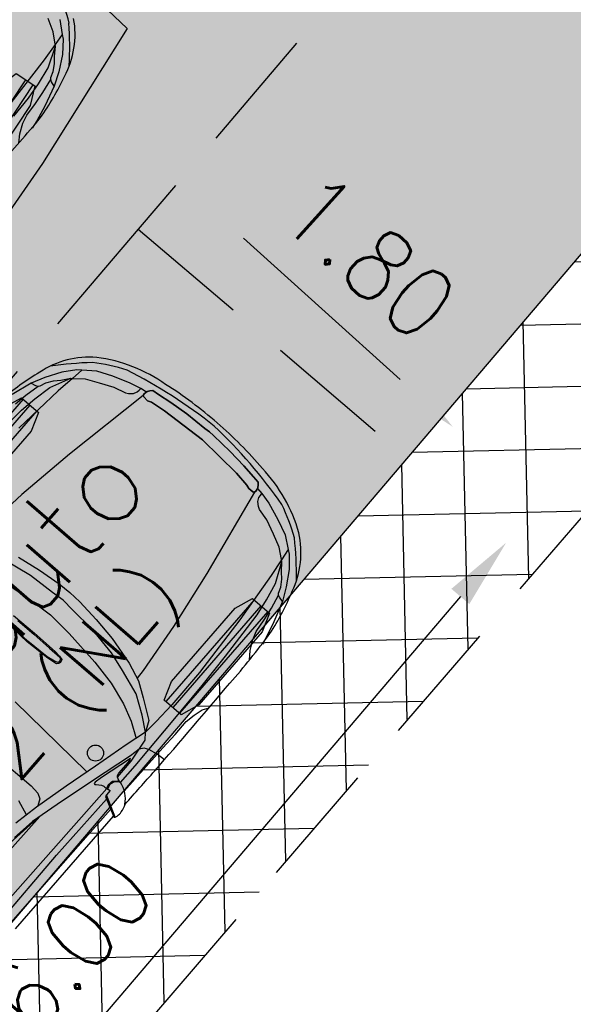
# Model space of a CAD drawing. Header units: metres. Extents: x 183890 to 185675, y 327401 to 328446.
# Tile 31 of 69: x 184152.18 to 184155, y 327848.03 to 327853.05. Entities that reach past the tile are written whole.
import ezdxf
from ezdxf.enums import TextEntityAlignment as Align

# ---------------------------------------------------------------- set-up
doc = ezdxf.new("R2010")
doc.units = ezdxf.units.M
doc.header["$LTSCALE"] = 0.2
doc.header["$PDMODE"] = 35
doc.header["$PDSIZE"] = 0.2
doc.linetypes.add('HIDDEN', pattern=[9.525, 6.35, -3.175])
doc.linetypes.add('HIDDEN2', pattern=[4.7625, 3.175, -1.5875])
for name, color, linetype in [('O_WEGEN_A_PVAK', 253, 'Continuous'), ('O_WEGEN_A_RIJWEG_GEB KL', 253, 'Continuous'), ('O_WEGEN_A_TROTTOIR', 252, 'Continuous'), ('O_WEGEN_L_2STREK', 3, 'Continuous'), ('O_WEGEN_L_OB 60x200', 2, 'HIDDEN'), ('O_WEGEN_L_P-VAK', 6, 'HIDDEN2'), ('O_WEGEN_T_MAATVOERING', 1, 'Continuous'), ('Rijcurves', 1, 'Continuous')]:
    doc.layers.add(name, color=color, linetype=linetype)
doc.styles.add('ROMANS', font='romans.shx', dxfattribs={"width": 0.9})
doc.styles.add('TSText', font='Simplex.shx')
doc.dimstyles.new('1_200', dxfattribs={"dimscale": 0.2, "dimtxt": 1.8, "dimasz": 1.8, "dimexe": 1.8, "dimexo": 0.625, "dimgap": 0.9, "dimtad": 1, "dimlfac": -1, "dimzin": 0, "dimdsep": 46, "dimtxsty": 'ROMANS', "dimcen": 0.9, "dimse1": 1, "dimse2": 1, "dimadec": 0, "dimazin": 0, "dimtfac": 1, "dimtix": 1, "dimtofl": 0, "dimtmove": 2, "dimatfit": 3, "dimfxl": 1, "dimtolj": 1, "dimtzin": 0, "dimarcsym": 0})

# ---------------------------------------------------------------- blocks, each defined once
blk = doc.blocks.new('*D244')
at = {"layer": 'Defpoints', "color": 0, "transparency": 16777216}
for p in [(184153.4705, 327851.3981), (184149.5786, 327846.8316), (184150.7687, 327845.8173)]:
    blk.add_point(p, dxfattribs=at)
at = {"layer": 'O_WEGEN_T_MAATVOERING', "color": 0, "lineweight": -2, "transparency": 16777216}
blk.add_line((184154.4271, 327850.1099), (184151.0022, 327846.0913), dxfattribs=at)
at = {"layer": 'O_WEGEN_T_MAATVOERING', "color": 0, "transparency": 16777216}
for points in [[(184154.3814, 327850.1488), (184154.4727, 327850.0709), (184154.6606, 327850.3838)], [(184150.9565, 327846.1302), (184151.0478, 327846.0524), (184150.7687, 327845.8173)]]:
    blk.add_solid(points, dxfattribs=at)
at = {"layer": 'O_WEGEN_T_MAATVOERING', "color": 0, "transparency": 16777216, "insert": (184152.4406, 327848.3341), "char_height": 0.36, "attachment_point": 5, "rotation": 49.5601, "style": 'ROMANS'}
blk.add_mtext('\\A1;6.00', dxfattribs=at)
blk = doc.blocks.new('*D245')
at = {"layer": 'Defpoints', "color": 0, "transparency": 16777216}
for p in [(184154.3885, 327850.9745), (184151.113, 327850.0194), (184152.4476, 327848.8182)]:
    blk.add_point(p, dxfattribs=at)
at = {"layer": 'O_WEGEN_T_MAATVOERING', "color": 0, "lineweight": -2, "transparency": 16777216}
blk.add_line((184153.3215, 327851.935), (184154.1209, 327851.2154), dxfattribs=at)
at = {"layer": 'O_WEGEN_T_MAATVOERING', "color": 0, "transparency": 16777216}
for points in [[(184153.3616, 327851.9796), (184153.2813, 327851.8904), (184153.0539, 327852.1758)], [(184154.1611, 327851.26), (184154.0808, 327851.1708), (184154.3885, 327850.9745)]]:
    blk.add_solid(points, dxfattribs=at)
at = {"layer": 'O_WEGEN_T_MAATVOERING', "color": 0, "transparency": 16777216, "insert": (184153.962, 327851.8428), "char_height": 0.36, "attachment_point": 5, "rotation": 318.0098, "style": 'ROMANS'}
blk.add_mtext('\\A1;1.80', dxfattribs=at)
blk = doc.blocks.new('*U248')
at = {"layer": 'O_WEGEN_T_MAATVOERING', "color": 7, "linetype": 'Continuous'}
for p, q in [((-1.539, 2.782), (-1.891, 2.899)), ((-2.37, 2.638), (-1.983, 2.609)), ((-1.968, 2.754), (-1.745, 2.718)), ((-1.745, 2.718), (-1.499, 2.664)), ((-1.312, 2.673), (-1.539, 2.782)), ((-1.539, 2.782), (-1.518, 2.701)), ((-1.518, 2.701), (-1.499, 2.664)), ((-1.499, 2.664), (-1.475, 2.641)), ((-1.475, 2.641), (-1.375, 2.603)), ((-1.063, 2.519), (-1.312, 2.673)), ((-1.983, 2.609), (-1.693, 2.566)), ((-1.693, 2.566), (-1.388, 2.5)), ((-1.388, 2.5), (-1.039, 2.337)), ((-1.375, 2.603), (-1.265, 2.529)), ((-1.265, 2.529), (-1.174, 2.445)), ((-0.867, 2.351), (-1.063, 2.519)), ((-1.336, 2.357), (-2.241, 2.446)), ((-1.024, 2.315), (-1.336, 2.357)), ((-1.174, 2.445), (-1.039, 2.337)), ((-1.039, 2.337), (-1.02, 2.309)), ((-0.819, 2.286), (-1.024, 2.315)), ((-1.02, 2.309), (-0.891, 2.146)), ((-0.819, 2.286), (-0.867, 2.351)), ((-0.891, 2.146), (-0.786, 1.931)), ((-0.666, 2.085), (-0.819, 2.286)), ((-0.556, 1.828), (-0.666, 2.085)), ((-0.786, 1.931), (-0.68, 1.693)), ((-0.45, 1.534), (-0.556, 1.828)), ((-3.047, 1.683), (-3.937, 1.78)), ((-2.012, 1.523), (-3.047, 1.683)), ((-0.68, 1.693), (-0.628, 1.487)), ((-0.464, 1.232), (-2.012, 1.523)), ((-0.628, 1.487), (-0.604, 1.441)), ((-0.402, 1.342), (-0.45, 1.534)), ((-0.604, 1.441), (-0.546, 1.375)), ((-0.546, 1.375), (-0.484, 1.347)), ((-0.484, 1.347), (-0.441, 1.342)), ((-0.441, 1.342), (-0.402, 1.342)), ((-0.386, 1.229), (-0.402, 1.342)), ((-3.973, 0.682), (-4.064, 1.187)), ((-0.476, 1.209), (-0.482, 1.121)), ((-0.482, 1.121), (-0.476, 1.209)), ((-0.464, 1.232), (-0.476, 1.209)), ((-0.476, 1.209), (-0.464, 1.232)), ((-0.434, 1.238), (-0.464, 1.232)), ((-0.464, 1.232), (-0.434, 1.238)), ((-0.398, 1.232), (-0.434, 1.238)), ((-0.434, 1.238), (-0.398, 1.232)), ((-0.368, 1.226), (-0.398, 1.232)), ((-0.398, 1.232), (-0.368, 1.226)), ((-0.333, 1.203), (-0.368, 1.226)), ((-0.368, 1.226), (-0.333, 1.203)), ((-0.297, 1.168), (-0.333, 1.203)), ((-0.333, 1.203), (-0.297, 1.168)), ((-0.285, 1.052), (-0.297, 1.168)), ((-0.297, 1.168), (-0.285, 1.052)), ((-4.364, 1.081), (-4.282, 0.443)), ((-3.873, 1.036), (-3.81, 0.629)), ((-0.482, 1.121), (-0.458, 1.058)), ((-0.458, 1.058), (-0.482, 1.121)), ((-0.458, 1.058), (-0.422, 0.796)), ((-0.422, 0.796), (-0.458, 1.058)), ((-0.249, 0.808), (-0.285, 1.052)), ((-0.285, 1.052), (-0.249, 0.808)), ((-3.946, 0.222), (-3.973, 0.682)), ((-0.422, 0.796), (-0.375, 0)), ((-0.375, 0), (-0.422, 0.796)), ((-0.219, 0.482), (-0.249, 0.808)), ((-0.249, 0.808), (-0.219, 0.482)), ((-3.81, 0.629), (-3.764, 0.23)), ((-4.845, 0), (-4.829, 0.442)), ((-4.832, 0), (-4.819, 0.417)), ((-4.682, 0.352), (-4.679, 0)), ((-4.663, 0.461), (-4.657, 0)), ((-4.282, 0.443), (-4.247, 0)), ((-0.202, 0.093), (-0.219, 0.482)), ((-0.219, 0.482), (-0.202, 0.093)), ((-3.929, 0), (-3.946, 0.222)), ((-3.764, 0.23), (-3.755, 0)), ((-4.829, -0.442), (-4.845, 0)), ((-4.819, -0.417), (-4.832, 0)), ((-4.679, 0), (-4.682, -0.352)), ((-4.657, 0), (-4.663, -0.461)), ((-4.247, 0), (-4.282, -0.443)), ((-3.946, -0.222), (-3.929, 0)), ((-3.755, 0), (-3.764, -0.23)), ((-0.375, 0), (-0.422, -0.796)), ((-0.422, -0.796), (-0.375, 0)), ((-0.196, 0), (-0.202, 0.093)), ((-0.202, 0.093), (-0.196, 0)), ((-0.202, -0.093), (-0.196, 0)), ((-0.196, 0), (-0.202, -0.093)), ((-0.219, -0.482), (-0.202, -0.093)), ((-0.202, -0.093), (-0.219, -0.482)), ((-3.973, -0.682), (-3.946, -0.222)), ((-3.764, -0.23), (-3.81, -0.629)), ((-4.8, -0.613), (-4.829, -0.442)), ((-4.794, -0.56), (-4.819, -0.417)), ((-4.682, -0.352), (-4.685, -0.582)), ((-4.663, -0.461), (-4.673, -0.566)), ((-4.282, -0.443), (-4.364, -1.081)), ((-0.249, -0.808), (-0.219, -0.482)), ((-0.219, -0.482), (-0.249, -0.808)), ((-5.836, -2.172), (-5.736, -0.508)), ((-4.775, -0.641), (-4.8, -0.613)), ((-4.768, -0.619), (-4.794, -0.56)), ((-4.746, -0.644), (-4.775, -0.641)), ((-4.746, -0.625), (-4.768, -0.619)), ((-4.727, -0.622), (-4.746, -0.625)), ((-4.717, -0.641), (-4.746, -0.644)), ((-4.705, -0.61), (-4.727, -0.622)), ((-4.689, -0.632), (-4.717, -0.641)), ((-4.685, -0.582), (-4.705, -0.61)), ((-4.673, -0.566), (-4.689, -0.632)), ((-3.81, -0.629), (-3.873, -1.036)), ((-6.632, -0.67), (-6.621, -1.63)), ((-4.064, -1.187), (-3.973, -0.682)), ((-0.422, -0.796), (-0.458, -1.058)), ((-0.458, -1.058), (-0.422, -0.796)), ((-0.285, -1.052), (-0.249, -0.808)), ((-0.249, -0.808), (-0.285, -1.052)), ((-4.364, -1.081), (-4.446, -1.514)), ((-3.873, -1.036), (-4.001, -1.523)), ((-0.458, -1.058), (-0.482, -1.121)), ((-0.482, -1.121), (-0.458, -1.058)), ((-0.482, -1.121), (-0.476, -1.209)), ((-0.476, -1.209), (-0.482, -1.121)), ((-0.297, -1.168), (-0.285, -1.052)), ((-0.285, -1.052), (-0.297, -1.168)), ((-4.164, -1.523), (-4.064, -1.187)), ((-0.464, -1.232), (-2.012, -1.523)), ((-0.476, -1.209), (-0.464, -1.232)), ((-0.464, -1.232), (-0.476, -1.209)), ((-0.464, -1.232), (-0.434, -1.238)), ((-0.434, -1.238), (-0.464, -1.232)), ((-0.434, -1.238), (-0.398, -1.232)), ((-0.398, -1.232), (-0.434, -1.238)), ((-0.386, -1.229), (-0.402, -1.342)), ((-0.398, -1.232), (-0.368, -1.226)), ((-0.368, -1.226), (-0.398, -1.232)), ((-0.368, -1.226), (-0.333, -1.203)), ((-0.333, -1.203), (-0.368, -1.226)), ((-0.333, -1.203), (-0.297, -1.168)), ((-0.297, -1.168), (-0.333, -1.203)), ((-0.628, -1.487), (-0.604, -1.441)), ((-0.604, -1.441), (-0.546, -1.375)), ((-0.546, -1.375), (-0.484, -1.347)), ((-0.484, -1.347), (-0.441, -1.342)), ((-0.402, -1.342), (-0.45, -1.534)), ((-0.441, -1.342), (-0.402, -1.342)), ((-7.04, -1.889), (-6.946, -1.641)), ((-6.621, -1.63), (-6.642, -1.792)), ((-4.446, -1.514), (-4.573, -1.895)), ((-4.309, -1.948), (-4.164, -1.523)), ((-4.001, -1.523), (-4.119, -1.833)), ((-2.012, -1.523), (-3.047, -1.683)), ((-0.68, -1.693), (-0.628, -1.487)), ((-0.45, -1.534), (-0.556, -1.828)), ((-6.642, -1.792), (-6.694, -1.883)), ((-3.937, -1.78), (-4.102, -1.79)), ((-3.047, -1.683), (-3.937, -1.78)), ((-0.786, -1.931), (-0.68, -1.693)), ((-7.8, -1.96), (-6.978, -2.061)), ((-6.83, -1.931), (-7.259, -1.845)), ((-6.243, -2.074), (-6.83, -1.931)), ((-6.694, -1.883), (-6.803, -1.936)), ((-4.573, -1.895), (-4.709, -2.187)), ((-4.509, -2.258), (-4.309, -1.948)), ((-4.119, -1.833), (-4.282, -2.081)), ((-0.891, -2.146), (-0.786, -1.931)), ((-0.556, -1.828), (-0.666, -2.085)), ((-7.877, -2.065), (-6.913, -2.078)), ((-7.059, -2.04), (-7.459, -1.988)), ((-6.572, -2.166), (-7.059, -2.04)), ((-5.667, -2.229), (-6.243, -2.074)), ((-4.282, -2.081), (-4.509, -2.4)), ((-0.666, -2.085), (-0.819, -2.286)), ((-5.884, -2.349), (-6.572, -2.166)), ((-5.062, -2.384), (-5.667, -2.229)), ((-4.709, -2.187), (-4.872, -2.435)), ((-4.692, -2.487), (-4.509, -2.258)), ((-0.819, -2.286), (-1.024, -2.315)), ((-1.02, -2.309), (-0.891, -2.146)), ((-0.819, -2.286), (-0.867, -2.351)), ((-5.903, -2.399), (-5.907, -2.419)), ((-5.907, -2.419), (-5.891, -2.439)), ((-5.874, -2.399), (-5.903, -2.399)), ((-5.891, -2.439), (-5.846, -2.511)), ((-5.155, -2.555), (-5.884, -2.349)), ((-5.748, -2.427), (-5.874, -2.399)), ((-5.187, -2.587), (-5.748, -2.427)), ((-4.692, -2.487), (-5.062, -2.384)), ((-4.509, -2.4), (-4.692, -2.487)), ((-2.241, -2.446), (-3.345, -2.518)), ((-1.336, -2.357), (-2.241, -2.446)), ((-1.388, -2.5), (-1.039, -2.337)), ((-1.024, -2.315), (-1.336, -2.357)), ((-1.265, -2.529), (-1.174, -2.445)), ((-1.174, -2.445), (-1.039, -2.337)), ((-0.867, -2.351), (-1.063, -2.519)), ((-1.039, -2.337), (-1.02, -2.309)), ((-5.826, -2.612), (-8.778, -2.585)), ((-5.846, -2.511), (-5.829, -2.551)), ((-5.829, -2.551), (-5.829, -2.575)), ((-5.829, -2.575), (-5.826, -2.612)), ((-5.826, -2.612), (-5.78, -2.599)), ((-5.826, -2.612), (-5.817, -2.679)), ((-5.813, -2.623), (-5.825, -2.624)), ((-5.78, -2.619), (-5.813, -2.623)), ((-5.78, -2.599), (-5.744, -2.595)), ((-5.744, -2.611), (-5.78, -2.619)), ((-5.744, -2.595), (-5.699, -2.599)), ((-5.711, -2.619), (-5.744, -2.611)), ((-5.67, -2.635), (-5.711, -2.619)), ((-5.699, -2.599), (-5.674, -2.607)), ((-5.674, -2.607), (-5.613, -2.663)), ((-5.592, -2.679), (-5.564, -2.627)), ((-5.564, -2.627), (-5.543, -2.607)), ((-5.563, -2.626), (-5.411, -2.626)), ((-5.543, -2.607), (-5.498, -2.599)), ((-5.498, -2.599), (-5.257, -2.599)), ((-5.411, -2.626), (-5.217, -2.622)), ((-5.257, -2.599), (-5.208, -2.595)), ((-5.217, -2.622), (-4.974, -2.595)), ((-5.208, -2.595), (-5.187, -2.587)), ((-4.974, -2.595), (-5.155, -2.555)), ((-4.974, -2.595), (-4.795, -2.566)), ((-4.907, -2.646), (-4.974, -2.595)), ((-4.795, -2.566), (-4.692, -2.487)), ((-4.44, -2.502), (-4.692, -2.487)), ((-4.058, -2.518), (-4.44, -2.502)), ((-3.345, -2.518), (-4.058, -2.518)), ((-2.37, -2.638), (-1.983, -2.609)), ((-1.983, -2.609), (-1.693, -2.566)), ((-1.693, -2.566), (-1.388, -2.5)), ((-1.475, -2.641), (-1.375, -2.603)), ((-1.375, -2.603), (-1.265, -2.529)), ((-1.063, -2.519), (-1.312, -2.673)), ((-8.732, -2.72), (-7.222, -2.711)), ((-7.222, -2.711), (-5.966, -2.729)), ((-5.944, -2.687), (-6.103, -3)), ((-6.093, -3.035), (-5.911, -2.679)), ((-5.911, -2.679), (-5.944, -2.687)), ((-5.817, -2.679), (-5.911, -2.679)), ((-5.625, -2.675), (-5.67, -2.635)), ((-5.6, -2.723), (-5.625, -2.675)), ((-5.613, -2.663), (-5.592, -2.679)), ((-5.6, -2.723), (-5.592, -2.679)), ((-5.598, -2.722), (-5.228, -2.726)), ((-5.228, -2.726), (-4.87, -2.718)), ((-4.87, -2.718), (-4.907, -2.646)), ((-4.87, -2.718), (-4.282, -2.711)), ((-4.84, -2.878), (-4.87, -2.718)), ((-4.282, -2.711), (-3.479, -2.689)), ((-3.479, -2.689), (-2.854, -2.667)), ((-2.854, -2.667), (-2.37, -2.638)), ((-2.348, -2.827), (-2.206, -2.783)), ((-2.206, -2.783), (-1.968, -2.754)), ((-1.968, -2.754), (-1.745, -2.718)), ((-1.539, -2.782), (-1.891, -2.899)), ((-1.745, -2.718), (-1.499, -2.664)), ((-1.312, -2.673), (-1.539, -2.782)), ((-1.539, -2.782), (-1.518, -2.701)), ((-1.518, -2.701), (-1.499, -2.664)), ((-1.499, -2.664), (-1.475, -2.641)), ((-8.686, -2.874), (-7.25, -2.883)), ((-7.25, -2.883), (-6.048, -2.892)), ((-5.666, -2.864), (-4.84, -2.878)), ((-4.84, -2.878), (-4.699, -2.879)), ((-4.833, -3.03), (-4.84, -2.878)), ((-4.699, -2.879), (-4.394, -2.885)), ((-4.394, -2.885), (-4.111, -2.885)), ((-4.111, -2.885), (-3.94, -2.914)), ((-3.94, -2.914), (-3.784, -2.957)), ((-3.784, -2.957), (-3.687, -3.023)), ((-2.64, -3.011), (-2.511, -2.914)), ((-2.511, -2.914), (-2.348, -2.827)), ((-1.891, -2.899), (-2.159, -2.971)), ((-2.159, -2.971), (-2.301, -3))]:
    blk.add_line(p, q, dxfattribs=at)
blk.add_lwpolyline([(-8.597, -3), (-6.103, -3, -0.0059), (-6.103, -3.002, 0.006681), (-6.106, -3.007, 0.086242), (-6.108, -3.011, 0.010282), (-6.108, -3.013, 0.019469), (-6.108, -3.013, -0.002747), (-6.108, -3.014, 0.009896), (-6.108, -3.015, -0.007246), (-6.108, -3.015, 0.019151), (-6.108, -3.016, -0.009953), (-6.108, -3.016, 0.02206), (-6.108, -3.016, 0.019116), (-6.107, -3.019, 0.049086), (-6.107, -3.021, 0.006478), (-6.106, -3.022, 0.028704), (-6.106, -3.023), (-6.105, -3.024), (-6.105, -3.024), (-6.105, -3.024), (-6.105, -3.024), (-6.104, -3.025, -0.028056), (-6.104, -3.025, 0.033418), (-6.104, -3.025, 0.00867), (-6.101, -3.028, 0.000288), (-6.097, -3.032, 0.091006), (-6.093, -3.035), (-6.06, -3.049, 0.000003), (-6.059, -3.05, 0.250979), (-6.053, -3.051, 0.0603), (-5.964, -3.055, 0.089605), (-5.826, -3.018, -0.000328), (-5.078, -3.027, 0.00399), (-3.145, -3.016, 0.020498), (-2.081, -2.977, 0.045444), (-1.303, -2.795, 0.168335), (-0.493, -2.239, 0.121029), (-0.079, -1.072, 0.039871), (0, 0, 0.039871), (-0.079, 1.072, 0.121029), (-0.493, 2.239, 0.168335), (-1.303, 2.795, 0.045444), (-2.081, 2.977, 0.020498)], format="xyb", dxfattribs=at)
blk.add_circle((-5.503, -2.084), 0.135, dxfattribs=at)
for centre, radius, start, end in [((-5.375, -2.219), 6.528, 43.0418, 49.2562), ((-3.675, 0.237), 3.666, 23.7799, 33.0718), ((-8.713, -0.378), 8.65, 2.5062, 14.0037), ((-8.713, 0.378), 8.65, 345.9963, 357.4938), ((-3.675, -0.237), 3.666, 326.9282, 336.2201), ((-5.375, 2.219), 6.528, 310.7438, 316.9582), ((-6.087, -2.583), 0.506, 300.7803, 344.0284)]:
    blk.add_arc(centre, radius, start, end, dxfattribs=at)
blk = doc.blocks.new('*U247')
at = {"layer": 'O_WEGEN_T_MAATVOERING', "color": 2, "linetype": 'Continuous'}
for p, q in [((-0.3987, 0.8003), (-0.8484, 0.2823)), ((-0.3642, 0.7703), (-0.8139, 0.2523)), ((-0.3296, 0.7403), (-0.7793, 0.2223)), ((0.7793, -0.2223), (0.3296, -0.7403)), ((0.8139, -0.2523), (0.3642, -0.7703)), ((0.8484, -0.2823), (0.3987, -0.8003))]:
    blk.add_line(p, q, dxfattribs=at)
at = {"layer": 'O_WEGEN_T_MAATVOERING', "color": 7, "linetype": 'Continuous', "flags": 128}
for points in [[(-0.4073, 0.8078), (-0.3211, 0.7329), (-0.358, 0.6378), (-0.6818, 0.2648), (-0.7708, 0.2149), (-0.857, 0.2897), (-0.82, 0.3848), (-0.4962, 0.7578)], [(0.7708, -0.2149), (0.857, -0.2897), (0.82, -0.3848), (0.4962, -0.7578), (0.4073, -0.8078), (0.3211, -0.7329), (0.358, -0.6378), (0.6818, -0.2648)]]:
    blk.add_lwpolyline(points, close=True, dxfattribs=at)
at = {"layer": 'O_WEGEN_T_MAATVOERING', "xscale": 0.3047304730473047, "yscale": 0.3047304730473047, "zscale": 0.3047304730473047, "rotation": 49.04037222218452}
blk.add_blockref('*U248', (0.59, 0.6797), dxfattribs=at)
at = {"layer": 'O_WEGEN_T_MAATVOERING', "color": 4, "style": 'TSText'}
for s, height, p in [('Personenauto', 0.43575, (-1.2004, -0.9973)), ('CROW 2012 (NL)', 0.2905, (-0.789, -1.3543))]:
    blk.add_text(s, height=height, rotation=49.0404, dxfattribs=at).set_placement(p, align=Align.MIDDLE_CENTER)
blk = doc.blocks.new('*U246')
at = {"layer": 'O_WEGEN_T_MAATVOERING'}
blk.add_blockref('*U247', (184153.9807, 327851.3469), dxfattribs=at)
blk = doc.blocks.new('*U289')
at = {"layer": 'O_WEGEN_T_MAATVOERING', "color": 3, "linetype": 'Continuous', "flags": 128}
blk.add_lwpolyline([(184147.9044, 327850.2575), (184148.455, 327850.7468), (184148.9919, 327851.276), (184151.6287, 327854.0574), (184152.9569, 327852.7985), (184152.5265, 327852.1092), (184152.0345, 327851.4026), (184151.5069, 327850.7025), (184149.9649, 327848.4456), (184149.6863, 327848.0808), (184149.3787, 327847.7313), (184149.0367, 327847.3976), (184148.678, 327847.0963), (184148.2826, 327846.8122), (184147.8625, 327846.5572)], dxfattribs=at)
blk = doc.blocks.new('*U291')
at = {"layer": 'O_WEGEN_T_MAATVOERING', "color": 7, "linetype": 'Continuous'}
for p, q in [((-0.891, -2.146), (-0.786, -1.931)), ((-0.666, -2.085), (-0.819, -2.286)), ((-0.819, -2.286), (-1.024, -2.315)), ((-1.02, -2.309), (-0.891, -2.146)), ((-0.819, -2.286), (-0.867, -2.351)), ((-1.336, -2.357), (-2.241, -2.446)), ((-1.388, -2.5), (-1.039, -2.337)), ((-1.024, -2.315), (-1.336, -2.357)), ((-1.265, -2.529), (-1.174, -2.445)), ((-1.174, -2.445), (-1.039, -2.337)), ((-0.867, -2.351), (-1.063, -2.519)), ((-1.039, -2.337), (-1.02, -2.309)), ((-2.37, -2.638), (-1.983, -2.609)), ((-1.983, -2.609), (-1.693, -2.566)), ((-1.693, -2.566), (-1.388, -2.5)), ((-1.475, -2.641), (-1.375, -2.603)), ((-1.375, -2.603), (-1.265, -2.529)), ((-1.063, -2.519), (-1.312, -2.673)), ((-2.348, -2.827), (-2.206, -2.783)), ((-2.206, -2.783), (-1.968, -2.754)), ((-1.968, -2.754), (-1.745, -2.718)), ((-1.539, -2.782), (-1.891, -2.899)), ((-1.745, -2.718), (-1.499, -2.664)), ((-1.312, -2.673), (-1.539, -2.782)), ((-1.539, -2.782), (-1.518, -2.701)), ((-1.518, -2.701), (-1.499, -2.664)), ((-1.499, -2.664), (-1.475, -2.641)), ((-2.64, -3.011), (-2.511, -2.914)), ((-2.511, -2.914), (-2.348, -2.827)), ((-1.891, -2.899), (-2.159, -2.971)), ((-2.159, -2.971), (-2.301, -3))]:
    blk.add_line(p, q, dxfattribs=at)
blk.add_lwpolyline([(-3.145, -3.016, 0.020498), (-2.081, -2.977, 0.045444), (-1.303, -2.795, 0.168335), (-0.493, -2.239, 0.121029)], format="xyb", dxfattribs=at)
for centre, radius, start, end in [((-3.675, -0.237), 3.666, 326.9282, 336.2201), ((-5.375, 2.219), 6.528, 310.7438, 316.9582)]:
    blk.add_arc(centre, radius, start, end, dxfattribs=at)
blk = doc.blocks.new('*U290')
at = {"layer": 'O_WEGEN_T_MAATVOERING', "color": 2, "linetype": 'Continuous'}
for p, q in [((0.7653, -0.2381), (0.3867, -0.8102)), ((0.8034, -0.2633), (0.4249, -0.8354))]:
    blk.add_line(p, q, dxfattribs=at)
at = {"layer": 'O_WEGEN_T_MAATVOERING', "color": 7, "linetype": 'Continuous', "flags": 128}
blk.add_lwpolyline([(0.7177, -0.2066), (0.8129, -0.2696), (0.7886, -0.3687), (0.516, -0.7806), (0.4343, -0.8417), (0.3391, -0.7787), (0.3634, -0.6796), (0.636, -0.2677)], close=True, dxfattribs=at)
at = {"layer": 'O_WEGEN_T_MAATVOERING', "xscale": 0.3047304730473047, "yscale": 0.3047304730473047, "zscale": 0.3047304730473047, "rotation": 46.53443883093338}
blk.add_blockref('*U291', (0.6191, 0.6532), dxfattribs=at)
blk = doc.blocks.new('*U249')
at = {"layer": 'O_WEGEN_T_MAATVOERING'}
for name, p in [('*U289', (0, 0)), ('*U290', (184151.6737, 327852.7747))]:
    blk.add_blockref(name, p, dxfattribs=at)

msp = doc.modelspace()

# ---------------------------------------------------------------- hatches: boundary and pattern name
at = {"layer": 'O_WEGEN_A_PVAK'}
msp.add_hatch(color=256, dxfattribs=at).paths.add_polyline_path([(184164.66, 327865.9147), (184160.5693, 327861.115), (184159.4008, 327859.7439), (184148.8936, 327847.4154), (184150.2636, 327846.2478), (184154.1555, 327850.8143), (184160.3219, 327858.0497), (184166.0299, 327864.7471)])
at = {"layer": 'O_WEGEN_A_RIJWEG_GEB KL'}
h = msp.add_hatch(color=256, dxfattribs=at)
edge = h.paths.add_edge_path()
edge.add_arc((184069.3952, 327755.2361), 2.5, 0, 360)
edge = h.paths.add_edge_path()
edge.add_arc((184141.334, 327838.4392), 2.5, 0, 360)
edge = h.paths.add_edge_path()
edge.add_line((184071.5434, 327749.8035), (184075.32, 327753.21))
edge.add_line((184075.32, 327753.21), (184074.1006, 327754.5927))
edge.add_arc((184077.8518, 327757.9002), 5.0011, 139.4348, 221.4024, ccw=False)
edge.add_line((184074.0526, 327761.1525), (184081.355, 327769.4739))
edge.add_line((184081.355, 327769.4739), (184089.8419, 327779.1452))
edge.add_line((184089.8419, 327779.1452), (184117.551, 327810.7212))
edge.add_line((184117.551, 327810.7212), (184122.3279, 327816.2448))
edge.add_line((184122.3279, 327816.2448), (184136.3969, 327832.7525))
edge.add_arc((184140.2023, 327829.5092), 5, 44.2862, 139.5601, ccw=False)
edge.add_line((184143.7817, 327833.0005), (184147.3486, 327836.3898))
edge.add_line((184147.3486, 327836.3898), (184146.3093, 327837.4835))
edge.add_arc((184149.9339, 327840.9277), 5, 139.5601, 223.5378, ccw=False)
edge.add_line((184146.1285, 327844.1709), (184188.4023, 327893.7726))
edge.add_line((184188.4023, 327893.7726), (184186.0469, 327896.0192))
edge.add_line((184186.0469, 327896.0192), (184139.7512, 327841.6986))
edge.add_line((184139.7512, 327841.6986), (184115.1082, 327812.8648))
edge.add_line((184115.1082, 327812.8648), (184065.2714, 327756.0732))
edge.add_line((184065.2714, 327756.0732), (184037.1645, 327724.5553))
edge.add_line((184037.1645, 327724.5553), (184039.614, 327722.4134))
edge.add_line((184039.614, 327722.4134), (184040.183, 327723.0515))
edge.add_line((184040.183, 327723.0515), (184064.0575, 327749.8282))
edge.add_arc((184067.7895, 327746.5007), 5, 41.3421, 138.2793, ccw=False)
at = {"layer": 'O_WEGEN_A_TROTTOIR'}
h = msp.add_hatch(dxfattribs=at)
h.set_pattern_fill('ANSI37', color=256, scale=0.1, style=0)
h.set_pattern_definition([(82.34754, (184037.04, 327702.93264), (-0.31467236, 0.0422795), []), (172.34754, (184037.04, 327702.93264), (-0.0422795, -0.31467236), [])])
edge = h.paths.add_edge_path()
edge.add_line((184170.9239, 327916.7893), (184168.1621, 327914.0684))
edge.add_line((184168.1621, 327914.0684), (184184.4544, 327898.6708))
edge.add_line((184184.4544, 327898.6708), (184178.2445, 327892.0179))
edge.add_line((184178.2445, 327892.0179), (184159.7737, 327870.5081))
edge.add_line((184159.7737, 327870.5081), (184152.0655, 327861.3894))
edge.add_line((184152.0655, 327861.3894), (184143.1367, 327850.8201))
edge.add_line((184143.1367, 327850.8201), (184133.1612, 327839.0938))
edge.add_line((184133.1612, 327839.0938), (184128.0534, 327832.9952))
edge.add_line((184128.0534, 327832.9952), (184120.9879, 327824.5601))
edge.add_line((184120.9879, 327824.5601), (184113.5271, 327816.6307))
edge.add_line((184113.5271, 327816.6307), (184112.2763, 327815.3403))
edge.add_line((184112.2763, 327815.3403), (184109.3261, 327812.0411))
edge.add_line((184109.3261, 327812.0411), (184106.3758, 327808.742))
edge.add_line((184106.3758, 327808.742), (184101.8911, 327803.6371))
edge.add_line((184101.8911, 327803.6371), (184098.0174, 327799.2126))
edge.add_line((184098.0174, 327799.2126), (184094.485, 327795.152))
edge.add_line((184094.485, 327795.152), (184089.8638, 327789.8397))
edge.add_line((184089.8638, 327789.8397), (184080.5068, 327778.9974))
edge.add_line((184080.5068, 327778.9974), (184072.1069, 327769.2694))
edge.add_line((184072.1069, 327769.2694), (184069.4672, 327766.0384))
edge.add_line((184069.4672, 327766.0384), (184065.8851, 327762.2204))
edge.add_line((184065.8851, 327762.2204), (184062.7716, 327758.415))
edge.add_line((184062.7716, 327758.415), (184057.0538, 327752.0181))
edge.add_line((184057.0538, 327752.0181), (184050.0458, 327744.1098))
edge.add_line((184050.0458, 327744.1098), (184035.761, 327727.9897))
edge.add_line((184035.761, 327727.9897), (184036.8335, 327727.0334))
edge.add_line((184036.8335, 327727.0334), (184058.0291, 327750.8205))
edge.add_line((184058.0291, 327750.8205), (184057.932, 327750.907))
edge.add_line((184057.932, 327750.907), (184061.6597, 327755.0878))
edge.add_line((184061.6597, 327755.0878), (184061.7567, 327755.0013))
edge.add_line((184061.7567, 327755.0013), (184064.6592, 327758.2713))
edge.add_line((184064.6592, 327758.2713), (184064.5615, 327758.357))
edge.add_line((184064.5615, 327758.357), (184067.5296, 327761.7394))
edge.add_line((184067.5296, 327761.7394), (184067.6273, 327761.6536))
edge.add_line((184067.6273, 327761.6536), (184078.2063, 327773.7089))
edge.add_line((184078.2063, 327773.7089), (184078.3606, 327773.8847))
edge.add_line((184078.3606, 327773.8847), (184078.2628, 327773.9705))
edge.add_line((184078.2628, 327773.9705), (184081.8906, 327778.1045))
edge.add_line((184081.8906, 327778.1045), (184081.9883, 327778.0187))
edge.add_line((184081.9883, 327778.0187), (184084.8404, 327781.2688))
edge.add_line((184084.8404, 327781.2688), (184084.7427, 327781.3546))
edge.add_line((184084.7427, 327781.3546), (184088.3704, 327785.4886))
edge.add_line((184088.3704, 327785.4886), (184088.4681, 327785.4028))
edge.add_line((184088.4681, 327785.4028), (184089.3183, 327786.3717))
edge.add_line((184089.3183, 327786.3717), (184095.9006, 327793.8725))
edge.add_line((184095.9006, 327793.8725), (184100.9783, 327799.6588))
edge.add_line((184100.9783, 327799.6588), (184100.8806, 327799.7446))
edge.add_line((184100.8806, 327799.7446), (184105.5641, 327805.0807))
edge.add_line((184105.5641, 327805.0807), (184105.6613, 327804.9954))
edge.add_line((184105.6613, 327804.9954), (184112.2619, 327812.5171))
edge.add_arc((184105.1157, 327818.9612), 9.6226, 317.95753, 319.50613)
edge.add_arc((184109.2123, 327809.1405), 4.8099, 47.9575, 49.5061)
edge.add_arc((184002.5161, 327911.6051), 147.7265, 318.021675, 319.57028)
edge.add_arc((184118.1718, 327819.3879), 4.8099, 228.1998, 229.7484)
edge.add_arc((183832.8491, 328064.2734), 376.0658, 318.628508, 320.201519)
edge.add_line((184121.7807, 327823.5576), (184121.6817, 327823.6419))
edge.add_line((184121.6817, 327823.6419), (184124.4142, 327826.8481))
edge.add_line((184124.4142, 327826.8481), (184124.5131, 327826.7638))
edge.add_line((184124.5131, 327826.7638), (184132.9957, 327836.7167))
edge.add_line((184132.9957, 327836.7167), (184132.8968, 327836.801))
edge.add_line((184132.8968, 327836.801), (184136.4643, 327840.987))
edge.add_line((184136.4643, 327840.987), (184136.5633, 327840.9027))
edge.add_line((184136.5633, 327840.9027), (184141.6615, 327846.8846))
edge.add_line((184141.6615, 327846.8846), (184141.5625, 327846.9689))
edge.add_line((184141.5625, 327846.9689), (184144.2882, 327850.1671))
edge.add_line((184144.2882, 327850.1671), (184144.3872, 327850.0828))
edge.add_line((184144.3872, 327850.0828), (184153.0704, 327860.2711))
edge.add_line((184153.0704, 327860.2711), (184152.9714, 327860.3555))
edge.add_line((184152.9714, 327860.3555), (184155.8904, 327863.7803))
edge.add_line((184155.8904, 327863.7803), (184155.9893, 327863.696))
edge.add_line((184155.9893, 327863.696), (184160.7856, 327869.3237))
edge.add_line((184160.7856, 327869.3237), (184160.6867, 327869.4081))
edge.add_line((184160.6867, 327869.4081), (184164.2304, 327873.5661))
edge.add_line((184164.2304, 327873.5661), (184164.3294, 327873.4818))
edge.add_line((184164.3294, 327873.4818), (184168.6164, 327878.5119))
edge.add_line((184168.6164, 327878.5119), (184168.5174, 327878.5962))
edge.add_line((184168.5174, 327878.5962), (184170.1391, 327880.4989))
edge.add_line((184170.1391, 327880.4989), (184170.238, 327880.4146))
edge.add_line((184170.238, 327880.4146), (184184.8264, 327897.5318))
edge.add_line((184184.8264, 327897.5318), (184186.0061, 327896.5264))
edge.add_line((184186.0061, 327896.5264), (184174.7038, 327883.2649))
edge.add_line((184174.7038, 327883.2649), (184164.7148, 327871.5444))
edge.add_line((184164.7148, 327871.5444), (184157.2812, 327862.8223))
edge.add_line((184157.2812, 327862.8223), (184152.7912, 327857.554))
edge.add_line((184152.7912, 327857.554), (184143.0009, 327846.0667))
edge.add_line((184143.0009, 327846.0667), (184132.3446, 327833.5632))
edge.add_line((184132.3446, 327833.5632), (184123.0009, 327822.5999))
edge.add_line((184123.0009, 327822.5999), (184116.0522, 327814.4915))
edge.add_line((184116.0522, 327814.4915), (184110.7073, 327808.3955))
edge.add_line((184110.7073, 327808.3955), (184097.0656, 327792.8502))
edge.add_line((184097.0656, 327792.8502), (184068.6274, 327760.4434))
edge.add_line((184068.6274, 327760.4434), (184065.6131, 327757.0084))
edge.add_line((184065.6131, 327757.0084), (184063.1266, 327754.2086))
edge.add_line((184063.1266, 327754.2086), (184062.2771, 327753.2559))
edge.add_line((184062.2771, 327753.2559), (184055.091, 327745.1962))
edge.add_line((184055.091, 327745.1962), (184054.464, 327745.366))
edge.add_line((184054.464, 327745.366), (184053.7407, 327746.0109))
edge.add_line((184053.7407, 327746.0109), (184035.8787, 327725.9625))
edge.add_line((184035.8787, 327725.9625), (184037.294, 327724.7005))
edge.add_line((184037.294, 327724.7005), (184037.7572, 327725.2144))
edge.add_line((184037.7572, 327725.2144), (184036.4137, 327726.4123))
edge.add_line((184036.4137, 327726.4123), (184044.3997, 327735.3691))
edge.add_line((184044.3997, 327735.3691), (184045.7432, 327734.1712))
edge.add_line((184045.7432, 327734.1712), (184051.2841, 327740.3856))
edge.add_line((184051.2841, 327740.3856), (184059.9341, 327750.0871))
edge.add_line((184059.9341, 327750.0871), (184083.2533, 327776.5645))
edge.add_line((184083.2533, 327776.5645), (184097.6307, 327792.9483))
edge.add_line((184097.6307, 327792.9483), (184127.4297, 327827.2817))
edge.add_line((184127.4297, 327827.2817), (184139.7512, 327841.6986))
edge.add_line((184139.7512, 327841.6986), (184153.0591, 327857.3133))
edge.add_line((184153.0591, 327857.3133), (184171.2631, 327878.6728))
edge.add_line((184171.2631, 327878.6728), (184186.0469, 327896.0192))
edge.add_arc((184182.4409, 327899.5087), 5.0179, 315.9407, 407.2412)
edge.add_line((184185.8476, 327903.1929), (184184.4919, 327901.7225))
edge.add_line((184184.4919, 327901.7225), (184175.6282, 327909.812))
edge.add_line((184175.6282, 327909.812), (184176.9839, 327911.2823))
edge.add_line((184176.9839, 327911.2823), (184170.9239, 327916.7893))
h = msp.add_hatch(dxfattribs=at)
h.set_pattern_fill('ANSI37', color=256, scale=0.1, style=0)
h.set_pattern_definition([(91.2516, (184175.12587, 327907.19572), (-0.3174243, -0.006935), []), (181.2516, (184175.12587, 327907.19572), (0.006935, -0.3174243), [])])
edge = h.paths.add_edge_path()
edge.add_line((184196.895, 327892.6566), (184194.5718, 327890.0821))
edge.add_line((184194.5718, 327890.0821), (184191.83, 327892.3728))
edge.add_line((184191.83, 327892.3728), (184180.7604, 327882.1533))
edge.add_line((184180.7604, 327882.1533), (184175.6598, 327876.56))
edge.add_line((184175.6598, 327876.56), (184176.9767, 327875.1156))
edge.add_line((184176.9767, 327875.1156), (184177.0124, 327875.0813))
edge.add_line((184177.0124, 327875.0813), (184169.5758, 327867.3306))
edge.add_line((184169.5758, 327867.3306), (184166.3237, 327863.6294))
edge.add_line((184166.3237, 327863.6294), (184157.8742, 327853.8036))
edge.add_line((184157.8742, 327853.8036), (184147.92, 327842.2339))
edge.add_line((184147.92, 327842.2339), (184147.0309, 327840.5163))
edge.add_line((184147.0309, 327840.5163), (184146.9803, 327839.7011))
edge.add_line((184146.9803, 327839.7011), (184147.2781, 327838.8946))
edge.add_line((184147.2781, 327838.8946), (184147.9399, 327837.6321))
edge.add_line((184147.9399, 327837.6321), (184147.993, 327837.66))
edge.add_line((184147.993, 327837.66), (184151.868, 327834.104))
edge.add_line((184151.868, 327834.104), (184152.03, 327834.281))
edge.add_line((184152.03, 327834.281), (184157.058, 327829.667))
edge.add_line((184157.058, 327829.667), (184156.459, 327829.468))
edge.add_line((184156.459, 327829.468), (184155.322, 327828.023))
edge.add_line((184155.322, 327828.023), (184157.294, 327820.229))
edge.add_line((184157.294, 327820.229), (184157.8606, 327817.9891))
edge.add_line((184157.8606, 327817.9891), (184157.0898, 327817.7869))
edge.add_arc((184106.9736, 327804.2968), 51.9, 15.06564, 21.79987)
edge.add_line((184155.1621, 327823.5707), (184153.2273, 327828.4081))
edge.add_arc((184134.4719, 327820.9065), 20.2, 21.79987, 29.29359)
edge.add_arc((184134.4719, 327820.9065), 20.2, 29.29359, 35.371)
edge.add_line((184150.9434, 327832.5996), (184150.3033, 327833.4836))
edge.add_line((184150.3033, 327833.4836), (184148.8788, 327835.0696))
edge.add_line((184148.8788, 327835.0696), (184147.1966, 327836.84))
edge.add_line((184147.1966, 327836.84), (184147.0658, 327836.6874))
edge.add_line((184147.0658, 327836.6874), (184146.3093, 327837.4835))
edge.add_arc((184149.9339, 327840.9277), 5, 139.5601, 223.5378, ccw=False)
edge.add_line((184146.1285, 327844.1709), (184148.8936, 327847.4154))
edge.add_line((184148.8936, 327847.4154), (184150.2636, 327846.2478))
edge.add_line((184150.2636, 327846.2478), (184159.5248, 327857.1144))
edge.add_line((184159.5248, 327857.1144), (184166.0299, 327864.7471))
edge.add_line((184166.0299, 327864.7471), (184164.66, 327865.9147))
edge.add_line((184164.66, 327865.9147), (184173.4096, 327876.181))
edge.add_line((184173.4096, 327876.181), (184177.1578, 327880.5789))
edge.add_line((184177.1578, 327880.5789), (184188.4023, 327893.7726))
edge.add_arc((184192.2078, 327890.5293), 5, 47.2036, 139.5601, ccw=False)
edge.add_line((184195.6047, 327894.1982), (184195.4649, 327894.0552))
edge.add_line((184195.4649, 327894.0552), (184196.895, 327892.6566))

# ---------------------------------------------------------------- linework, layer by layer
at = {"layer": 'O_WEGEN_L_2STREK', "linetype": 'Continuous', "flags": 128}
msp.add_lwpolyline([(184150.2636, 327846.2478), (184166.0299, 327864.7471)], dxfattribs=at)
at = {"layer": 'O_WEGEN_L_OB 60x200', "ltscale": 0.5}
msp.add_lwpolyline([(184177.0577, 327875.1285), (184169.5758, 327867.3306), (184166.3237, 327863.6294), (184149.4248, 327843.9778), (184147.92, 327842.2339), (184147.0309, 327840.5163), (184146.9803, 327839.7011), (184147.2781, 327838.8946), (184147.9399, 327837.6321)], dxfattribs=at)
at = {"layer": 'O_WEGEN_L_P-VAK'}
msp.add_line((184152.7855, 327851.9819), (184154.1555, 327850.8143), dxfattribs=at)
for points in [[(184156.6816, 327856.5533), (184152.7855, 327851.9819)], [(184152.7855, 327851.9819), (184148.8936, 327847.4154)]]:
    msp.add_lwpolyline(points, dxfattribs=at)

# ---------------------------------------------------------------- block references
at = {"layer": 'Rijcurves'}
for name, p in [('*U249', (-0.2287, 0.2061)), ('*U246', (-1.3837, -1.0322))]:
    msp.add_blockref(name, p, dxfattribs=at)

# ---------------------------------------------------------------- dimensions: what is measured, and where the dimension line sits
at = {"layer": 'O_WEGEN_T_MAATVOERING'}
for p1, p2, distance, picture, middle in [((184151.113, 327850.0194), (184152.4476, 327848.8182), 2.9012, '*D245', (184153.962, 327851.8428)), ((184153.4705, 327851.3981), (184149.5786, 327846.8316), 1.5637, '*D244', (184152.4406, 327848.3341))]:
    dim = msp.add_aligned_dim(p1=p1, p2=p2, distance=distance, dimstyle='1_200', dxfattribs=at)
    dim.commit()
    dim.dimension.update_dxf_attribs({"geometry": picture, "text_midpoint": middle})

doc.saveas('drawing.dxf')
